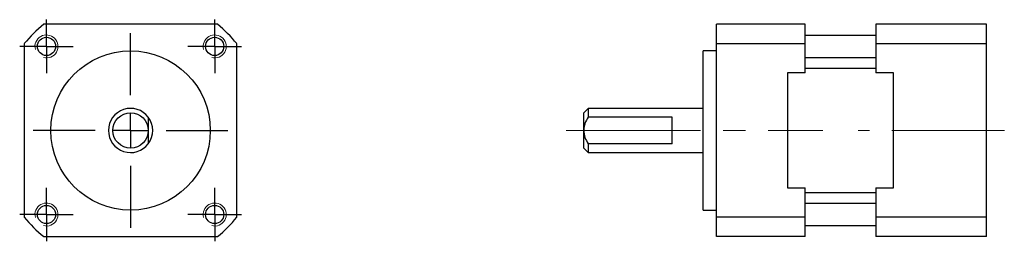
# Model space of a CAD drawing. Header units: millimetres. Extents: x 69 to 180, y 116 to 141.
import ezdxf

# ---------------------------------------------------------------- set-up
doc = ezdxf.new("R2010")
doc.units = ezdxf.units.MM
doc.linetypes.add('CENTERX2', pattern=[20.32, 12.7, -2.54, 2.54, -2.54])
doc.layers.add('標註文字', color=1, linetype='Continuous')

# ---------------------------------------------------------------- blocks, each defined once
blk = doc.blocks.new('SW_CENTERMARKSYMBOL_0')
at = {"layer": '標註文字', "color": 0}
for p, q in [((0, 4), (0, 11)), ((0, 0), (0, 2)), ((-4, 0), (-11, 0)), ((0, 0), (-2, 0)), ((0, 0), (0, -2)), ((0, 0), (2, 0)), ((4, 0), (11, 0)), ((0, -4), (0, -11))]:
    blk.add_line(p, q, dxfattribs=at)
blk = doc.blocks.new('SW_CENTERMARKSYMBOL_1')
at = {"layer": '標註文字', "color": 0}
for p, q in [((0, 2), (0, 3.025)), ((0, 0), (0, 2)), ((-2, 0), (-3.025, 0)), ((0, 0), (-2, 0)), ((0, 0), (0, -2)), ((0, 0), (2, 0)), ((2, 0), (3.025, 0)), ((0, -2), (0, -3.025))]:
    blk.add_line(p, q, dxfattribs=at)
blk = doc.blocks.new('SW_CENTERMARKSYMBOL_2')
at = {"layer": '標註文字', "color": 0}
for p, q in [((0, 2), (0, 3.025)), ((0, 0), (0, 2)), ((-2, 0), (-3.025, 0)), ((0, 0), (-2, 0)), ((0, 0), (0, -2)), ((0, 0), (2, 0)), ((2, 0), (3.025, 0)), ((0, -2), (0, -3.025))]:
    blk.add_line(p, q, dxfattribs=at)
blk = doc.blocks.new('SW_CENTERMARKSYMBOL_3')
at = {"layer": '標註文字', "color": 0}
for p, q in [((0, 2), (0, 3.025)), ((0, 0), (0, 2)), ((-2, 0), (-3.025, 0)), ((0, 0), (-2, 0)), ((0, 0), (0, -2)), ((0, 0), (2, 0)), ((2, 0), (3.025, 0)), ((0, -2), (0, -3.025))]:
    blk.add_line(p, q, dxfattribs=at)
blk = doc.blocks.new('SW_CENTERMARKSYMBOL_4')
at = {"layer": '標註文字', "color": 0}
for p, q in [((0, 2), (0, 3.025)), ((0, 0), (0, 2)), ((-2, 0), (-3.025, 0)), ((0, 0), (-2, 0)), ((0, 0), (0, -2)), ((0, 0), (2, 0)), ((2, 0), (3.025, 0)), ((0, -2), (0, -3.025))]:
    blk.add_line(p, q, dxfattribs=at)

msp = doc.modelspace()

# ---------------------------------------------------------------- linework, layer by layer
at = {"color": 7, "linetype": 'Continuous', "lineweight": 30}
for p, q in [((90.93, 140.55), (71.31, 140.55)), ((147.29, 138.36), (147.29, 140.55)), ((157.29, 140.55), (147.29, 140.55)), ((157.29, 138.36), (157.29, 140.55)), ((165.29, 140.55), (165.29, 138.36)), ((177.79, 140.55), (165.29, 140.55)), ((177.79, 138.36), (177.79, 140.55)), ((165.29, 139.3), (157.29, 139.3)), ((69.12, 138.36), (69.12, 118.74)), ((93.12, 118.74), (93.12, 138.36)), ((147.29, 118.74), (147.29, 138.36)), ((157.29, 138.36), (147.29, 138.36)), ((157.29, 135.05), (157.29, 138.36)), ((165.29, 138.36), (165.29, 135.05)), ((177.79, 138.36), (165.29, 138.36)), ((177.79, 118.74), (177.79, 138.36)), ((147.29, 137.55), (145.79, 137.55)), ((145.79, 128.55), (145.79, 137.55)), ((157.29, 136.8), (165.29, 136.8)), ((157.29, 135.05), (155.29, 135.05)), ((155.29, 135.05), (155.29, 122.05)), ((165.29, 135.55), (157.29, 135.55)), ((167.29, 135.05), (165.29, 135.05)), ((167.29, 122.05), (167.29, 135.05)), ((132.79, 131.05), (132.29, 130.55)), ((132.29, 128.55), (132.29, 130.55)), ((145.79, 131.05), (132.79, 131.05)), ((132.79, 131.05), (132.79, 130.05)), ((142.29, 130.05), (132.79, 130.05)), ((142.29, 127.05), (142.29, 130.05)), ((132.29, 126.55), (132.29, 128.55)), ((145.79, 119.55), (145.79, 128.55)), ((132.79, 127.05), (132.79, 126.05)), ((142.29, 127.05), (132.79, 127.05)), ((132.29, 126.55), (132.79, 126.05)), ((132.79, 126.05), (145.79, 126.05)), ((155.29, 122.05), (157.29, 122.05)), ((157.29, 118.74), (157.29, 122.05)), ((157.29, 121.55), (165.29, 121.55)), ((165.29, 122.05), (165.29, 118.74)), ((165.29, 122.05), (167.29, 122.05)), ((165.29, 120.3), (157.29, 120.3)), ((145.79, 119.55), (147.29, 119.55)), ((147.29, 116.55), (147.29, 118.74)), ((157.29, 118.74), (147.29, 118.74)), ((157.29, 116.55), (157.29, 118.74)), ((177.79, 118.74), (165.29, 118.74)), ((165.29, 118.74), (165.29, 116.55)), ((177.79, 116.55), (177.79, 118.74)), ((157.29, 117.8), (165.29, 117.8)), ((71.31, 116.55), (90.93, 116.55)), ((157.29, 116.55), (147.29, 116.55)), ((177.79, 116.55), (165.29, 116.55))]:
    msp.add_line(p, q, dxfattribs=at)
for centre, radius in [((71.62, 138.05), 1.03), ((90.62, 138.05), 1.03), ((81.12, 128.55), 9), ((81.12, 128.55), 2), ((71.62, 119.05), 1.03), ((90.62, 119.05), 1.03)]:
    msp.add_circle(centre, radius, dxfattribs=at)
for radius, start, end in [(15.5, 129.268, 140.732), (15.5, 39.268, 50.732), (2.5, 36.8699, 323.1301), (2.5, 323.1301, 36.8699), (15.5, 219.268, 230.732), (15.5, 309.268, 320.732)]:
    msp.add_arc((81.12, 128.55), radius, start, end, dxfattribs=at)
at = {"color": 7, "linetype": 'Continuous', "lineweight": 0}
for centre in [(71.62, 138.05), (90.62, 138.05), (71.62, 119.05), (90.62, 119.05)]:
    msp.add_arc(centre, 1.3, 255, 195, dxfattribs=at)
at = {"color": 7, "linetype": 'Continuous', "lineweight": 30}
for points, knots in [([(83.12, 130.05), (83.12, 129.82), (83.12, 129.58), (83.12, 129.21), (83.12, 129.08), (83.12, 128.81), (83.12, 128.68), (83.12, 128.55)], [0, 0, 0, 0, 0.5, 0.5, 0.75, 0.75, 1, 1, 1, 1]), ([(132.79, 130.05), (132.65, 129.82), (132.52, 129.58), (132.39, 129.21), (132.35, 129.08), (132.3, 128.81), (132.29, 128.68), (132.29, 128.55)], [0, 0, 0, 0, 0.5, 0.5, 0.75, 0.75, 1, 1, 1, 1]), ([(83.12, 128.55), (83.12, 128.28), (83.12, 128.02), (83.12, 127.51), (83.12, 127.28), (83.12, 127.05)], [0, 0, 0, 0, 0.5, 0.5, 1, 1, 1, 1]), ([(132.29, 128.55), (132.29, 128.28), (132.34, 128.02), (132.52, 127.51), (132.65, 127.28), (132.79, 127.05)], [0, 0, 0, 0, 0.5, 0.5, 1, 1, 1, 1])]:
    msp.add_open_spline(points, degree=3, knots=knots, dxfattribs=at)
at = {"layer": '標註文字', "linetype": 'CENTERX2', "lineweight": 0}
for p, q in [((132.79, 128.55), (130.29, 128.55)), ((132.79, 128.55), (159.29, 128.55)), ((179.79, 128.55), (163.29, 128.55))]:
    msp.add_line(p, q, dxfattribs=at)

# ---------------------------------------------------------------- block references
at = {"layer": '標註文字'}
for name, p in [('SW_CENTERMARKSYMBOL_4', (71.62, 138.05)), ('SW_CENTERMARKSYMBOL_1', (90.62, 138.05)), ('SW_CENTERMARKSYMBOL_0', (81.12, 128.55)), ('SW_CENTERMARKSYMBOL_3', (71.62, 119.05)), ('SW_CENTERMARKSYMBOL_2', (90.62, 119.05))]:
    msp.add_blockref(name, p, dxfattribs=at)

doc.saveas('drawing.dxf')
